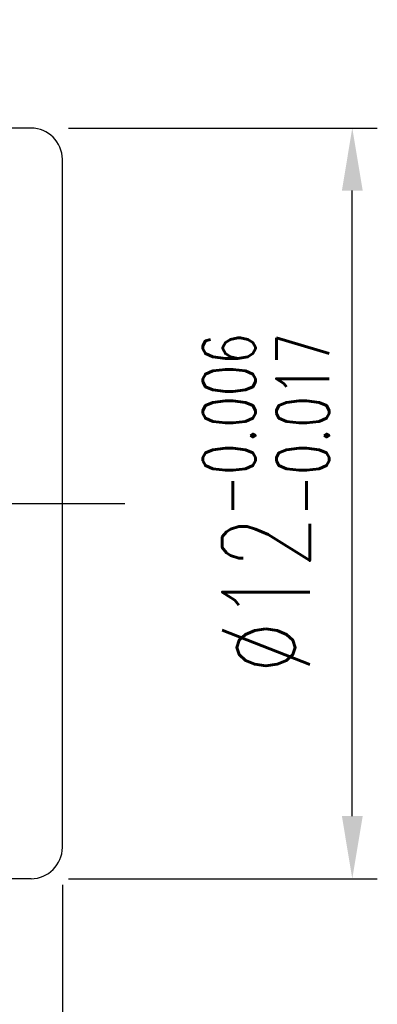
# Model space of a CAD drawing. Extents: x 20.2 to 79, y 31.9 to 73.7.
# Tile 50 of 51: x 73.3 to 79, y 43.4 to 59.2. Entities that reach past the tile are written whole.
import ezdxf

# ---------------------------------------------------------------- set-up
doc = ezdxf.new("R2010")
doc.units = 0
doc.header["$MEASUREMENT"] = 0
doc.linetypes.add('CL-5', pattern=[7.1, 5, -1, 0.1, -1])
for name, color, linetype in [('CL', 1, 'CL-5'), ('DIM', 4, 'CONTINUOUS'), ('OUT', 3, 'CONTINUOUS')]:
    doc.layers.add(name, color=color, linetype=linetype)
doc.styles.add('DIM-7', font='SIMPLEX.shx', dxfattribs={"width": 0.7, "bigfont": 'chineset.shx'})
doc.dimstyles.new('CNS', dxfattribs={"dimtxt": 3.5, "dimasz": 2.5, "dimexe": 1, "dimexo": 1.5, "dimgap": 0.09, "dimtad": 0, "dimdsep": 46, "dimtxsty": 'DIM-7', "dimcen": 0.09, "dimclrd": 1, "dimclre": 1, "dimclrt": 4, "dimadec": 0, "dimazin": 0, "dimtfac": 1, "dimtix": 1, "dimtmove": 2, "dimatfit": 3, "dimfxl": 1, "dimtvp": 0.971429, "dimtolj": 1, "dimarcsym": 0})

# ---------------------------------------------------------------- blocks, each defined once
blk = doc.blocks.new('*D5')
at = {"layer": 'DIM', "color": 7, "lineweight": -2, "transparency": 16777216}
for p, q in [((74.076, 57.456), (79.013, 57.456)), ((78.613, 46.456), (78.613, 56.456)), ((74.076, 45.456), (79.013, 45.456))]:
    blk.add_line(p, q, dxfattribs=at)
at = {"layer": 'DIM', "color": 7, "transparency": 16777216}
for points in [[(78.447, 56.456), (78.78, 56.456), (78.613, 57.456)], [(78.447, 46.456), (78.78, 46.456), (78.613, 45.456)]]:
    blk.add_solid(points, dxfattribs=at)
at = {"layer": 'DIM', "color": 7, "transparency": 16777216, "insert": (77.233, 51.456), "char_height": 1.4, "attachment_point": 5, "rotation": 90, "style": 'DIM-7'}
blk.add_mtext('\\A1;%%c12{\\H0.840000;\\S-0.006^ -0.017;}', dxfattribs=at)
blk = doc.blocks.new('*D6')
at = {"layer": 'DIM', "color": 7, "lineweight": -2, "transparency": 16777216}
for p, q in [((73.976, 45.356), (73.976, 31.946)), ((58.976, 39.356), (58.976, 31.946)), ((72.976, 32.346), (59.976, 32.346))]:
    blk.add_line(p, q, dxfattribs=at)
at = {"layer": 'DIM', "color": 7, "transparency": 16777216}
for points in [[(59.976, 32.512), (59.976, 32.179), (58.976, 32.346)], [(72.976, 32.512), (72.976, 32.179), (73.976, 32.346)]]:
    blk.add_solid(points, dxfattribs=at)
at = {"layer": 'DIM', "color": 7, "transparency": 16777216, "insert": (66.476, 33.446), "char_height": 1.4, "attachment_point": 5, "style": 'DIM-7'}
blk.add_mtext('\\A1;15', dxfattribs=at)

msp = doc.modelspace()

# ---------------------------------------------------------------- linework, layer by layer
at = {"layer": 'CL', "color": 7}
msp.add_line((57.976, 51.456), (74.976, 51.456), dxfattribs=at)
at = {"layer": 'OUT', "color": 7}
for p, q in [((73.476, 57.456), (62.726, 57.456)), ((73.976, 45.956), (73.976, 56.956)), ((73.476, 45.456), (62.726, 45.456))]:
    msp.add_line(p, q, dxfattribs=at)
for centre, start, end in [((73.476, 56.956), 0, 90), ((73.476, 45.956), 270, 0)]:
    msp.add_arc(centre, 0.5, start, end, dxfattribs=at)

# ---------------------------------------------------------------- dimensions: what is measured, and where the dimension line sits
at = {"layer": 'DIM', "color": 7}
dim = msp.add_linear_dim(base=(78.613, 57.456), p1=(73.476, 45.456), p2=(73.476, 57.456), angle=270, text='%%c<>', dimstyle='CNS', override={"dimscale": 0.4, "dimgap": 1, "dimtad": 1, "dimclrd": 7, "dimclre": 7, "dimclrt": 7, "dimtol": 1, "dimlim": 0, "dimtp": -0.006, "dimtm": 0.017, "dimtfac": 0.6, "dimtdec": 3, "dimtmove": 1}, dxfattribs=at)
dim.commit()
dim.dimension.update_dxf_attribs({"geometry": '*D5', "text_midpoint": (78.613, 51.456), "dimtype": 160})
dim = msp.add_linear_dim(base=(58.976, 32.346), p1=(73.976, 45.956), p2=(58.976, 39.956), angle=180, dimstyle='CNS', override={"dimscale": 0.4, "dimgap": 1, "dimtad": 1, "dimclrd": 7, "dimclre": 7, "dimclrt": 7, "dimtmove": 1}, dxfattribs=at)
dim.commit()
dim.dimension.update_dxf_attribs({"geometry": '*D6', "text_midpoint": (66.476, 33.446)})

doc.saveas('drawing.dxf')
